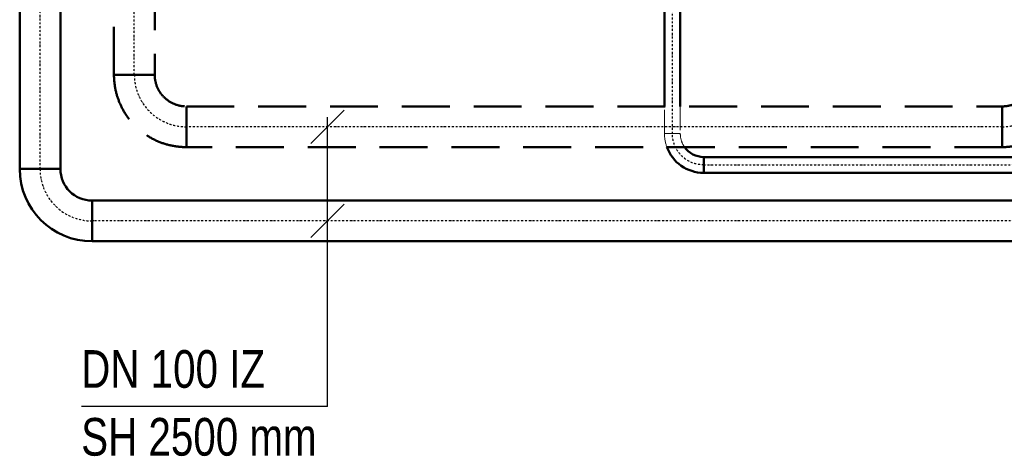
# Model space of a CAD drawing. Header units: millimetres. Extents: x -41968 to 54113, y -9946 to 101810.
# Tile 133 of 171: x -7100 to -4489, y 55353 to 56512. Entities that reach past the tile are written whole.
import ezdxf

# ---------------------------------------------------------------- set-up
doc = ezdxf.new("R2010")
doc.units = ezdxf.units.MM
doc.linetypes.add('DASHDOT', pattern=[1, 0.5, -0.25, 0, -0.25])
doc.linetypes.add('DASHED', pattern=[19.05, 12.7, -6.35])
doc.layers.add('UT-potrubi', color=3, linetype='Continuous', lineweight=50)
doc.layers.add('UT-potrubi_zpetne', color=3, linetype='DASHED', lineweight=50)
doc.layers.add('UT-potrubi_privodni-popis', color=7, linetype='Continuous')
doc.styles.get("Standard").update_dxf_attribs({"font": 'ic-simplex.shx', "width": 0.8})

# ---------------------------------------------------------------- blocks, each defined once
blk = doc.blocks.new('*U37252', base_point=(0, 138))
at = {"color": 0, "linetype": 'ByBlock', "lineweight": -2, "ltscale": 10}
for p, q in [((0, 192), (0, 84)), ((84, 0), (192, 0))]:
    blk.add_line(p, q, dxfattribs=at)
for radius in [192, 84]:
    blk.add_arc((0, 0), radius, 0, 90, dxfattribs=at)
at = {"color": 40, "linetype": 'DASHDOT', "lineweight": 25, "ltscale": 10}
blk.add_arc((0, 0), 138, 0, 90, dxfattribs=at)
blk = doc.blocks.new('*U37257', base_point=(0, 54))
at = {"color": 0, "linetype": 'ByBlock', "lineweight": -2, "ltscale": 10}
for p, q in [((0, 108), (2647.83, 108)), ((0, 108), (0, 0)), ((2647.83, 108), (2647.83, 0)), ((2647.83, 0), (0, 0))]:
    blk.add_line(p, q, dxfattribs=at)
at = {"color": 40, "linetype": 'DASHDOT', "lineweight": 25, "ltscale": 10}
blk.add_line((0, 54), (2647.83, 54), dxfattribs=at)
blk = doc.blocks.new('*U37258', base_point=(0, 54))
at = {"color": 0, "linetype": 'ByBlock', "lineweight": -2, "ltscale": 10}
for p, q in [((0, 108), (1198.15, 108)), ((0, 108), (0, 0)), ((1198.15, 108), (1198.15, 0)), ((1198.15, 0), (0, 0))]:
    blk.add_line(p, q, dxfattribs=at)
at = {"color": 40, "linetype": 'DASHDOT', "lineweight": 25, "ltscale": 10}
blk.add_line((0, 54), (1198.15, 54), dxfattribs=at)
blk = doc.blocks.new('*U37268', base_point=(97.6, 97.6))
at = {"color": 0, "linetype": 'ByBlock', "lineweight": -2, "ltscale": 10}
for p, q in [((135.8, 135.8), (59.4, 59.4)), ((84, 0), (192, 0))]:
    blk.add_line(p, q, dxfattribs=at)
for radius in [192, 84]:
    blk.add_arc((0, 0), radius, 0, 45, dxfattribs=at)
at = {"color": 40, "linetype": 'DASHDOT', "lineweight": 25, "ltscale": 10}
blk.add_arc((0, 0), 138, 0, 45, dxfattribs=at)
blk = doc.blocks.new('*U37269', base_point=(0, 138))
at = {"color": 0, "linetype": 'ByBlock', "lineweight": -2, "ltscale": 10}
for p, q in [((0, 192), (0, 84)), ((84, 0), (192, 0))]:
    blk.add_line(p, q, dxfattribs=at)
for radius in [192, 84]:
    blk.add_arc((0, 0), radius, 0, 90, dxfattribs=at)
at = {"color": 40, "linetype": 'DASHDOT', "lineweight": 25, "ltscale": 10}
blk.add_arc((0, 0), 138, 0, 90, dxfattribs=at)
blk = doc.blocks.new('*U37274', base_point=(0, 54))
at = {"color": 0, "linetype": 'ByBlock', "lineweight": -2, "ltscale": 10}
for p, q in [((0, 108), (2163.58, 108)), ((0, 108), (0, 0)), ((2163.58, 108), (2163.58, 0)), ((2163.58, 0), (0, 0))]:
    blk.add_line(p, q, dxfattribs=at)
at = {"color": 40, "linetype": 'DASHDOT', "lineweight": 25, "ltscale": 10}
blk.add_line((0, 54), (2163.58, 54), dxfattribs=at)
blk = doc.blocks.new('*U37275', base_point=(0, 54))
at = {"color": 0, "linetype": 'ByBlock', "lineweight": -2, "ltscale": 10}
for p, q in [((0, 108), (1198.15, 108)), ((0, 108), (0, 0)), ((1198.15, 108), (1198.15, 0)), ((1198.15, 0), (0, 0))]:
    blk.add_line(p, q, dxfattribs=at)
at = {"color": 40, "linetype": 'DASHDOT', "lineweight": 25, "ltscale": 10}
blk.add_line((0, 54), (1198.15, 54), dxfattribs=at)
blk = doc.blocks.new('*U37940', base_point=(0, 83))
at = {"color": 40, "linetype": 'DASHED', "lineweight": 18, "ltscale": 5}
blk.add_line((0, 104), (0, 62), dxfattribs=at)
at = {"color": 0, "linetype": 'ByBlock', "lineweight": -2, "ltscale": 10}
blk.add_line((62, 0), (104, 0), dxfattribs=at)
at = {"color": 40, "linetype": 'DASHED', "lineweight": 18, "ltscale": 5}
for radius, start in [(104, 69.9152), (62, 54.8273)]:
    blk.add_arc((0, 0), radius, start, 90, dxfattribs=at)
at = {"color": 40, "linetype": 'DASHDOT', "lineweight": 25, "ltscale": 10}
blk.add_arc((0, 0), 83, 0, 90, dxfattribs=at)
at = {"color": 0, "linetype": 'ByBlock', "lineweight": -2, "ltscale": 10}
for radius, end in [(104, 69.9152), (62, 54.8273)]:
    blk.add_arc((0, 0), radius, 0, end, dxfattribs=at)
blk = doc.blocks.new('*U37941', base_point=(716.6, 42))
at = {"color": 40, "linetype": 'DASHED', "lineweight": 18, "ltscale": 5}
for p, q in [((0, 42), (72.3, 42)), ((0, 42), (0, 0)), ((72.3, 0), (0, 0))]:
    blk.add_line(p, q, dxfattribs=at)
at = {"color": 0, "linetype": 'ByBlock', "lineweight": -2, "ltscale": 10}
for p, q in [((72.3, 42), (716.6, 42)), ((716.6, 42), (716.6, 0)), ((716.6, 0), (72.3, 0))]:
    blk.add_line(p, q, dxfattribs=at)
at = {"color": 40, "linetype": 'DASHDOT', "lineweight": 25, "ltscale": 10}
blk.add_line((0, 21), (716.6, 21), dxfattribs=at)
blk = doc.blocks.new('*U37942', base_point=(0, 21))
at = {"color": 0, "linetype": 'ByBlock', "lineweight": -2, "ltscale": 10}
for p, q in [((0, 42), (1110, 42)), ((0, 42), (0, 0)), ((1218, 42), (1632.3, 42)), ((1632.3, 42), (1632.3, 0)), ((1109.4, 0), (0, 0)), ((1632.3, 0), (1217.7, 0))]:
    blk.add_line(p, q, dxfattribs=at)
at = {"color": 40, "linetype": 'DASHED', "lineweight": 18, "ltscale": 5}
for p, q in [((1110, 42), (1218, 42)), ((1217.7, 0), (1109.4, 0))]:
    blk.add_line(p, q, dxfattribs=at)
at = {"color": 40, "linetype": 'DASHDOT', "lineweight": 25, "ltscale": 10}
blk.add_line((0, 21), (1632.3, 21), dxfattribs=at)

msp = doc.modelspace()

# ---------------------------------------------------------------- linework, layer by layer
at = {"layer": 'UT-potrubi_privodni-popis', "color": 2, "ltscale": 10}
for p, q in [((-6328.166, 56183.42), (-6239.778, 56271.809)), ((-6283.972, 55484.789), (-6283.972, 56252.615)), ((-6328.166, 55933.42), (-6239.778, 56021.809)), ((-6283.972, 55484.789), (-6936.153, 55484.789))]:
    msp.add_line(p, q, dxfattribs=at)

# ---------------------------------------------------------------- block references
at = {"layer": 'UT-potrubi', "ltscale": 10}
for name, p, rotation in [('*U37258', (-7046.387, 56115.615), 90), ('*U37941', (-5390.546, 56925.927), 90.00000000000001), ('*U37942', (-5286.546, 56126.329), 360), ('*U37252', (-6908.387, 55977.615), 180), ('*U37257', (-4260.554, 55977.615), 180)]:
    msp.add_blockref(name, p, dxfattribs=dict(at, rotation=rotation))
at = {"layer": 'UT-potrubi', "ltscale": 10, "xscale": -1, "rotation": 89.99999999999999}
msp.add_blockref('*U37940', (-5369.546, 56209.329), dxfattribs=at)
at = {"layer": 'UT-potrubi_zpetne', "ltscale": 10}
for name, p, rotation in [('*U37275', (-6796.387, 56365.615), 90), ('*U37269', (-6658.387, 56227.615), 180), ('*U37268', (-4397.23, 56268.034), 270), ('*U37274', (-4494.811, 56227.615), 180)]:
    msp.add_blockref(name, p, dxfattribs=dict(at, rotation=rotation))

# ---------------------------------------------------------------- texts
at = {"layer": 'UT-potrubi_privodni-popis', "ltscale": 10, "width": 0.8}
for s, p in [('DN 100 IZ', (-6937.26, 55534.789)), ('SH 2500 mm', (-6937.26, 55354.763))]:
    msp.add_text(s, height=100, dxfattribs=at).set_placement(p)

doc.saveas('drawing.dxf')
